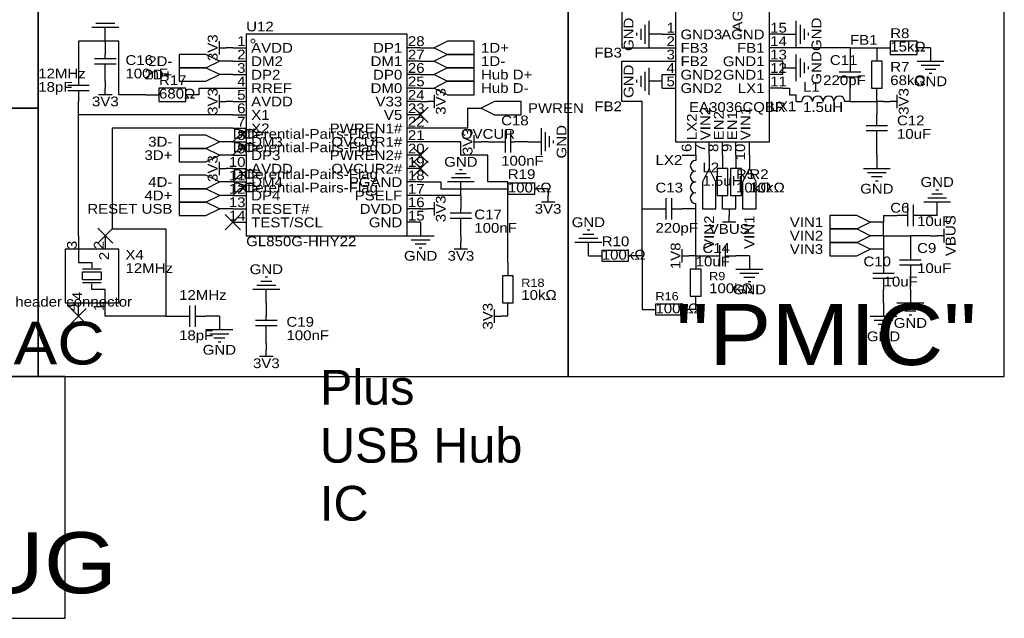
# Model space of a CAD drawing. Header units: millimetres. Extents: x 0 to 413, y 3 to 285.
# Tile 4 of 6: x 210 to 396, y 3 to 116. Entities that reach past the tile are written whole.
import ezdxf
from ezdxf.enums import TextEntityAlignment as Align

# ---------------------------------------------------------------- set-up
doc = ezdxf.new("R2010")
doc.units = ezdxf.units.MM
doc.header["$MEASUREMENT"] = 0
doc.styles.get("Standard").update_dxf_attribs({"font": 'arial.ttf'})

msp = doc.modelspace()

# ---------------------------------------------------------------- linework, layer by layer
at = {"color": 1, "true_color": 0x000000}
for points in [[(2.54, 283.21), (2.54, 99.06), (213.36, 99.06), (213.36, 283.21)], [(313.69, 151.13), (313.69, 48.26), (396.24, 48.26), (396.24, 151.13)], [(213.36, 139.7), (213.36, 48.26), (313.69, 48.26), (313.69, 139.7)], [(153.67, 99.06), (153.67, 48.26), (213.36, 48.26), (213.36, 99.06)], [(153.67, 48.26), (153.67, 2.54), (218.44, 2.54), (218.44, 48.26)]]:
    msp.add_lwpolyline(points, close=True, dxfattribs=at)
at = {"color": 1, "true_color": 0x008800}
for points in [[(323.85, 135.89), (323.85, 110.49)], [(226.06, 111.76), (220.98, 111.76)], [(220.98, 111.76), (220.98, 107.95)], [(228.6, 111.76), (226.06, 111.76)], [(228.6, 101.6), (228.6, 111.76)], [(323.85, 110.49), (331.47, 110.49)], [(367.03, 110.49), (354.33, 110.49)], [(367.03, 110.49), (372.11, 110.49)], [(323.85, 100.33), (323.85, 107.95)], [(323.85, 107.95), (331.47, 107.95)], [(354.33, 106.68), (354.33, 107.95)], [(354.33, 105.41), (354.33, 106.68)], [(331.47, 104.14), (331.47, 105.41)], [(243.84, 101.6), (243.84, 102.87)], [(243.84, 102.87), (250.19, 102.87)], [(331.47, 102.87), (331.47, 104.14)], [(354.33, 102.87), (355.6, 102.87)], [(355.6, 102.87), (355.6, 101.6)], [(233.68, 101.6), (228.6, 101.6)], [(355.6, 101.6), (356.87, 101.6)], [(356.87, 100.33), (356.87, 101.6)], [(294.64, 99.06), (294.64, 95.25)], [(327.66, 100.33), (323.85, 100.33)], [(327.66, 80.01), (327.66, 100.33)], [(367.03, 100.33), (372.11, 100.33)], [(373.38, 100.33), (372.11, 100.33)], [(250.19, 97.79), (220.98, 97.79)], [(220.98, 74.93), (220.98, 97.79)], [(227.33, 95.25), (227.33, 76.2)], [(250.19, 95.25), (227.33, 95.25)], [(294.64, 95.25), (285.75, 95.25)], [(293.37, 92.71), (285.75, 92.71)], [(293.37, 90.17), (293.37, 92.71)], [(298.45, 90.17), (293.37, 90.17)], [(298.45, 85.09), (298.45, 90.17)], [(335.28, 90.17), (337.82, 90.17)], [(285.75, 85.09), (289.56, 85.09)], [(289.56, 85.09), (289.56, 83.82)], [(302.26, 85.09), (298.45, 85.09)], [(302.26, 69.85), (302.26, 85.09)], [(293.37, 82.55), (285.75, 82.55)], [(289.56, 83.82), (299.72, 83.82)], [(327.66, 71.12), (327.66, 80.01)], [(337.82, 71.12), (337.82, 80.01)], [(342.9, 80.01), (344.17, 80.01)], [(344.17, 80.01), (345.44, 80.01)], [(373.38, 78.74), (373.38, 77.47)], [(373.38, 74.93), (373.38, 77.47)], [(227.33, 76.2), (237.49, 76.2)], [(237.49, 76.2), (237.49, 59.69)], [(373.38, 74.93), (373.38, 72.39)], [(373.38, 74.93), (378.46, 74.93)], [(382.27, 74.93), (378.46, 74.93)], [(327.66, 71.12), (327.66, 60.96)], [(237.49, 59.69), (226.06, 59.69)]]:
    msp.add_lwpolyline(points, dxfattribs=at)
at = {"color": 1, "true_color": 0xa00000}
for points in [[(334.01, 123.19), (334.01, 92.71), (351.79, 92.71), (351.79, 123.19)], [(252.73, 113.03), (252.73, 74.93), (283.21, 74.93), (283.21, 113.03)], [(288.29, 110.49), (290.83, 109.22), (295.91, 109.22), (295.91, 111.76), (290.83, 111.76)], [(374.65, 111.76), (374.65, 109.22), (379.73, 109.22), (379.73, 111.76)], [(247.65, 107.95), (245.11, 109.22), (240.03, 109.22), (240.03, 106.68), (245.11, 106.68)], [(288.29, 107.95), (290.83, 106.68), (295.91, 106.68), (295.91, 109.22), (290.83, 109.22)], [(247.65, 105.41), (245.11, 106.68), (240.03, 106.68), (240.03, 104.14), (245.11, 104.14)], [(288.29, 105.41), (290.83, 104.14), (295.91, 104.14), (295.91, 106.68), (290.83, 106.68)], [(371.09, 102.87), (373.13, 102.87), (373.13, 107.95), (371.09, 107.95)], [(236.22, 102.87), (236.22, 100.33), (241.3, 100.33), (241.3, 102.87)], [(288.29, 102.87), (290.83, 101.6), (295.91, 101.6), (295.91, 104.14), (290.83, 104.14)], [(297.18, 99.06), (299.72, 97.79), (304.8, 97.79), (304.8, 100.33), (299.72, 100.33)], [(247.65, 92.71), (245.11, 93.98), (240.03, 93.98), (240.03, 91.44), (245.11, 91.44)], [(247.65, 90.17), (245.11, 91.44), (240.03, 91.44), (240.03, 88.9), (245.11, 88.9)], [(340.36, 87.63), (339.09, 85.09), (339.09, 80.01), (341.63, 80.01), (341.63, 85.09)], [(341.88, 82.55), (343.92, 82.55), (343.92, 87.63), (341.88, 87.63)], [(344.42, 82.55), (346.46, 82.55), (346.46, 87.63), (344.42, 87.63)], [(347.98, 87.63), (346.71, 85.09), (346.71, 80.01), (349.25, 80.01), (349.25, 85.09)], [(247.65, 85.09), (245.11, 86.36), (240.03, 86.36), (240.03, 83.82), (245.11, 83.82)], [(302.26, 84.84), (302.26, 82.8), (307.34, 82.8), (307.34, 84.84)], [(247.65, 82.55), (245.11, 83.82), (240.03, 83.82), (240.03, 81.28), (245.11, 81.28)], [(247.65, 80.01), (245.11, 81.28), (240.03, 81.28), (240.03, 78.74), (245.11, 78.74)], [(370.84, 77.47), (368.3, 78.74), (363.22, 78.74), (363.22, 76.2), (368.3, 76.2)], [(370.84, 74.93), (368.3, 76.2), (363.22, 76.2), (363.22, 73.66), (368.3, 73.66)], [(370.84, 72.39), (368.3, 73.66), (363.22, 73.66), (363.22, 71.12), (368.3, 71.12)], [(218.44, 62.23), (228.6, 62.23), (228.6, 72.39), (218.44, 72.39)], [(320.04, 72.14), (320.04, 70.1), (325.12, 70.1), (325.12, 72.14)], [(221.74, 68.07), (225.3, 68.07), (225.3, 66.55), (221.74, 66.55)], [(301.24, 62.23), (303.28, 62.23), (303.28, 67.31), (301.24, 67.31)], [(336.8, 63.5), (338.84, 63.5), (338.84, 68.58), (336.8, 68.58)], [(330.2, 61.98), (330.2, 59.94), (335.28, 59.94), (335.28, 61.98)]]:
    msp.add_lwpolyline(points, close=True, dxfattribs=at)
for points in [[(328.93, 115.57), (328.93, 110.49)], [(356.87, 110.49), (356.87, 115.57)], [(228.6, 114.3), (223.52, 114.3)], [(227.84, 115.06), (224.28, 115.06)], [(327.41, 114.05), (327.41, 112.01)], [(328.17, 114.81), (328.17, 111.25)], [(357.63, 111.25), (357.63, 114.81)], [(358.39, 112.01), (358.39, 114.05)], [(326.64, 113.28), (326.64, 112.78)], [(359.16, 112.78), (359.16, 113.28)], [(247.65, 109.22), (247.65, 111.76)], [(247.65, 110.49), (248.92, 110.49)], [(224.03, 108.46), (228.09, 108.46)], [(226.06, 108.46), (226.06, 109.22)], [(356.87, 104.14), (356.87, 109.22)], [(357.63, 104.9), (357.63, 108.46)], [(224.03, 107.44), (228.09, 107.44)], [(226.06, 106.68), (226.06, 107.44)], [(328.93, 106.68), (328.93, 101.6)], [(358.39, 105.66), (358.39, 107.7)], [(359.16, 106.43), (359.16, 106.93)], [(367.03, 107.95), (367.03, 105.92)], [(379.73, 107.95), (384.81, 107.95)], [(380.49, 107.19), (384.05, 107.19)], [(381.25, 106.43), (383.29, 106.43)], [(220.98, 105.41), (220.98, 103.38)], [(326.64, 104.39), (326.64, 103.89)], [(327.41, 105.16), (327.41, 103.12)], [(328.17, 105.92), (328.17, 102.36)], [(365, 105.92), (369.06, 105.92)], [(369.06, 104.9), (365, 104.9)], [(367.03, 104.9), (367.03, 102.87)], [(382.02, 105.66), (382.52, 105.66)], [(218.95, 103.38), (223.01, 103.38)], [(226.06, 101.6), (226.06, 102.87)], [(223.01, 102.36), (218.95, 102.36)], [(220.98, 102.36), (220.98, 100.33)], [(227.33, 101.6), (224.79, 101.6)], [(247.65, 99.06), (247.65, 101.6)], [(288.29, 101.6), (288.29, 99.06)], [(375.92, 101.6), (375.92, 99.06)], [(247.65, 100.33), (248.92, 100.33)], [(288.29, 100.33), (287.02, 100.33)], [(375.92, 100.33), (374.65, 100.33)], [(372.11, 95.76), (372.11, 97.79)], [(308.61, 90.17), (308.61, 95.25)], [(370.08, 95.76), (374.14, 95.76)], [(295.91, 91.44), (295.91, 93.98)], [(301.75, 94.74), (301.75, 90.68)], [(302.77, 94.74), (302.77, 90.68)], [(309.37, 90.93), (309.37, 94.49)], [(310.13, 91.69), (310.13, 93.73)], [(374.14, 94.74), (370.08, 94.74)], [(372.11, 92.71), (372.11, 94.74)], [(295.91, 92.71), (297.18, 92.71)], [(300.99, 92.71), (301.75, 92.71)], [(302.77, 92.71), (303.53, 92.71)], [(310.9, 92.46), (310.9, 92.96)], [(247.65, 86.36), (247.65, 88.9)], [(247.65, 87.63), (248.92, 87.63)], [(369.57, 87.63), (374.65, 87.63)], [(295.15, 85.85), (291.59, 85.85)], [(294.39, 86.61), (292.35, 86.61)], [(293.62, 87.38), (293.12, 87.38)], [(370.33, 86.87), (373.89, 86.87)], [(371.09, 86.11), (373.13, 86.11)], [(295.91, 85.09), (290.83, 85.09)], [(371.86, 85.34), (372.36, 85.34)], [(309.88, 81.28), (309.88, 82.55)], [(332.23, 77.98), (332.23, 82.04)], [(333.25, 82.04), (333.25, 77.98)], [(385.32, 82.04), (381.76, 82.04)], [(384.56, 82.8), (382.52, 82.8)], [(383.79, 83.57), (383.29, 83.57)], [(288.29, 81.28), (288.29, 78.74)], [(311.15, 81.28), (308.61, 81.28)], [(377.95, 76.71), (377.95, 80.77)], [(378.97, 80.77), (378.97, 76.71)], [(386.08, 81.28), (381, 81.28)], [(288.29, 80.01), (287.02, 80.01)], [(291.34, 79.25), (295.4, 79.25)], [(293.37, 79.25), (293.37, 80.01)], [(330.2, 80.01), (332.23, 80.01)], [(333.25, 80.01), (335.28, 80.01)], [(344.17, 77.47), (344.17, 78.74)], [(377.95, 78.74), (375.92, 78.74)], [(381, 78.74), (378.97, 78.74)], [(291.34, 78.23), (295.4, 78.23)], [(293.37, 77.47), (293.37, 78.23)], [(345.44, 77.47), (342.9, 77.47)], [(283.21, 74.93), (288.29, 74.93)], [(318.52, 75.18), (316.48, 75.18)], [(317.75, 75.95), (317.25, 75.95)], [(384.81, 74.93), (383.54, 74.93)], [(384.81, 76.2), (384.81, 73.66)], [(283.97, 74.17), (287.53, 74.17)], [(284.73, 73.41), (286.77, 73.41)], [(293.37, 72.39), (293.37, 73.66)], [(320.04, 73.66), (314.96, 73.66)], [(319.28, 74.42), (315.72, 74.42)], [(342.39, 69.09), (342.39, 73.15)], [(343.41, 73.15), (343.41, 69.09)], [(220.98, 72.39), (220.98, 69.85), (223.52, 69.85), (223.52, 68.83)], [(285.5, 72.64), (286, 72.64)], [(294.64, 72.39), (292.1, 72.39)], [(335.28, 69.85), (335.28, 72.39)], [(335.28, 71.12), (336.55, 71.12)], [(340.36, 71.12), (342.39, 71.12)], [(343.41, 71.12), (345.44, 71.12)], [(378.46, 72.39), (378.46, 70.36)], [(373.38, 69.85), (373.38, 67.82)], [(376.43, 70.36), (380.49, 70.36)], [(380.49, 69.34), (376.43, 69.34)], [(378.46, 69.34), (378.46, 67.31)], [(225.3, 68.58), (221.74, 68.58)], [(225.3, 66.55), (221.74, 66.55), (221.74, 68.07), (225.3, 68.07)], [(224.54, 68.58), (222.5, 68.58)], [(225.3, 68.07), (225.3, 66.55)], [(345.44, 68.58), (350.52, 68.58)], [(346.2, 67.82), (349.76, 67.82)], [(371.35, 67.82), (375.41, 67.82)], [(225.3, 66.04), (221.74, 66.04)], [(224.54, 66.04), (222.5, 66.04)], [(226.06, 62.23), (226.06, 64.77), (223.52, 64.77), (223.52, 65.79)], [(258.32, 65.53), (254.76, 65.53)], [(257.56, 66.29), (255.52, 66.29)], [(256.79, 67.06), (256.29, 67.06)], [(346.96, 67.06), (349, 67.06)], [(347.73, 66.29), (348.23, 66.29)], [(375.41, 66.8), (371.35, 66.8)], [(373.38, 66.8), (373.38, 64.77)], [(259.08, 64.77), (254, 64.77)], [(242.06, 57.66), (242.06, 61.72)], [(243.08, 61.72), (243.08, 57.66)], [(375.92, 62.23), (381, 62.23)], [(240.03, 59.69), (242.06, 59.69)], [(243.08, 59.69), (245.11, 59.69)], [(256.54, 58.93), (256.54, 59.69)], [(299.72, 58.42), (299.72, 60.96)], [(299.72, 59.69), (300.99, 59.69)], [(370.84, 59.69), (375.92, 59.69)], [(376.68, 61.47), (380.24, 61.47)], [(377.44, 60.71), (379.48, 60.71)], [(378.21, 59.94), (378.71, 59.94)], [(254.51, 58.93), (258.57, 58.93)], [(254.51, 57.91), (258.57, 57.91)], [(256.54, 57.15), (256.54, 57.91)], [(371.6, 58.93), (375.16, 58.93)], [(372.36, 58.17), (374.4, 58.17)], [(245.11, 57.15), (250.19, 57.15)], [(245.87, 56.39), (249.43, 56.39)], [(373.13, 57.4), (373.63, 57.4)], [(246.63, 55.63), (248.67, 55.63)], [(247.4, 54.86), (247.9, 54.86)], [(256.54, 52.07), (256.54, 53.34)], [(257.81, 52.07), (255.27, 52.07)]]:
    msp.add_lwpolyline(points, dxfattribs=at)
at = {"color": 1, "true_color": 0x880000}
for points in [[(226.06, 111.76), (226.06, 114.3)], [(331.47, 113.03), (328.93, 113.03)], [(331.47, 113.03), (334.01, 113.03)], [(354.33, 113.03), (351.79, 113.03)], [(354.33, 113.03), (356.87, 113.03)], [(226.06, 111.76), (226.06, 109.22)], [(250.19, 110.49), (248.92, 110.49)], [(250.19, 110.49), (252.73, 110.49)], [(285.75, 110.49), (283.21, 110.49)], [(285.75, 110.49), (288.29, 110.49)], [(331.47, 110.49), (334.01, 110.49)], [(354.33, 110.49), (351.79, 110.49)], [(367.03, 110.49), (367.03, 107.95)], [(372.11, 110.49), (372.11, 107.95)], [(372.11, 110.49), (374.65, 110.49)], [(382.27, 110.49), (379.73, 110.49)], [(382.27, 110.49), (382.27, 107.95)], [(220.98, 107.95), (220.98, 105.41)], [(226.06, 104.14), (226.06, 106.68)], [(250.19, 107.95), (247.65, 107.95)], [(250.19, 107.95), (252.73, 107.95)], [(285.75, 107.95), (283.21, 107.95)], [(285.75, 107.95), (288.29, 107.95)], [(331.47, 107.95), (334.01, 107.95)], [(354.33, 107.95), (351.79, 107.95)], [(354.33, 106.68), (356.87, 106.68)], [(250.19, 105.41), (247.65, 105.41)], [(250.19, 105.41), (252.73, 105.41)], [(285.75, 105.41), (283.21, 105.41)], [(285.75, 105.41), (288.29, 105.41)], [(331.47, 105.41), (334.01, 105.41)], [(354.33, 105.41), (351.79, 105.41)], [(226.06, 104.14), (226.06, 102.87)], [(250.19, 102.87), (252.73, 102.87)], [(285.75, 102.87), (283.21, 102.87)], [(285.75, 102.87), (288.29, 102.87)], [(331.47, 104.14), (328.93, 104.14)], [(331.47, 102.87), (334.01, 102.87)], [(354.33, 102.87), (351.79, 102.87)], [(367.03, 100.33), (367.03, 102.87)], [(372.11, 100.33), (372.11, 102.87)], [(233.68, 101.6), (236.22, 101.6)], [(243.84, 101.6), (241.3, 101.6)], [(220.98, 97.79), (220.98, 100.33)], [(250.19, 100.33), (248.92, 100.33)], [(250.19, 100.33), (252.73, 100.33)], [(285.75, 100.33), (283.21, 100.33)], [(285.75, 100.33), (287.02, 100.33)], [(294.64, 99.06), (297.18, 99.06)], [(356.87, 100.33), (357.89, 100.33)], [(367.03, 100.33), (366.01, 100.33)], [(372.11, 100.33), (372.11, 97.79)], [(373.38, 100.33), (374.65, 100.33)], [(250.19, 97.79), (252.73, 97.79)], [(285.75, 97.79), (283.21, 97.79)], [(250.19, 95.25), (252.73, 95.25)], [(285.75, 95.25), (283.21, 95.25)], [(250.19, 92.71), (247.65, 92.71)], [(250.19, 92.71), (252.73, 92.71)], [(285.75, 92.71), (283.21, 92.71)], [(298.45, 92.71), (297.18, 92.71)], [(298.45, 92.71), (300.99, 92.71)], [(306.07, 92.71), (303.53, 92.71)], [(306.07, 92.71), (308.61, 92.71)], [(337.82, 90.17), (337.82, 92.71)], [(340.36, 90.17), (340.36, 92.71)], [(342.9, 90.17), (342.9, 92.71)], [(345.44, 90.17), (345.44, 92.71)], [(347.98, 90.17), (347.98, 92.71)], [(372.11, 90.17), (372.11, 92.71)], [(250.19, 90.17), (247.65, 90.17)], [(250.19, 90.17), (252.73, 90.17)], [(285.75, 90.17), (283.21, 90.17)], [(337.82, 90.17), (337.82, 89.15)], [(340.36, 90.17), (340.36, 87.63)], [(342.9, 90.17), (342.9, 87.63)], [(345.44, 90.17), (345.44, 87.63)], [(347.98, 90.17), (347.98, 87.63)], [(372.11, 90.17), (372.11, 87.63)], [(250.19, 87.63), (248.92, 87.63)], [(250.19, 87.63), (252.73, 87.63)], [(285.75, 87.63), (283.21, 87.63)], [(250.19, 85.09), (247.65, 85.09)], [(250.19, 85.09), (252.73, 85.09)], [(285.75, 85.09), (283.21, 85.09)], [(293.37, 82.55), (293.37, 85.09)], [(250.19, 82.55), (247.65, 82.55)], [(250.19, 82.55), (252.73, 82.55)], [(285.75, 82.55), (283.21, 82.55)], [(293.37, 82.55), (293.37, 80.01)], [(299.72, 83.82), (302.26, 83.82)], [(309.88, 83.82), (307.34, 83.82)], [(309.88, 83.82), (309.88, 82.55)], [(342.9, 80.01), (342.9, 82.55)], [(345.44, 80.01), (345.44, 82.55)], [(337.82, 80.01), (337.82, 81.03)], [(383.54, 78.74), (383.54, 81.28)], [(250.19, 80.01), (247.65, 80.01)], [(250.19, 80.01), (252.73, 80.01)], [(285.75, 80.01), (283.21, 80.01)], [(285.75, 80.01), (287.02, 80.01)], [(327.66, 80.01), (330.2, 80.01)], [(337.82, 80.01), (335.28, 80.01)], [(344.17, 80.01), (344.17, 78.74)], [(373.38, 78.74), (375.92, 78.74)], [(383.54, 78.74), (381, 78.74)], [(250.19, 77.47), (252.73, 77.47)], [(285.75, 77.47), (283.21, 77.47)], [(285.75, 77.47), (285.75, 74.93)], [(293.37, 74.93), (293.37, 77.47)], [(373.38, 77.47), (370.84, 77.47)], [(220.98, 74.93), (220.98, 72.39)], [(226.06, 74.93), (226.06, 72.39)], [(293.37, 74.93), (293.37, 73.66)], [(373.38, 74.93), (370.84, 74.93)], [(378.46, 74.93), (378.46, 72.39)], [(382.27, 74.93), (383.54, 74.93)], [(317.5, 71.12), (317.5, 73.66)], [(317.5, 71.12), (320.04, 71.12)], [(327.66, 71.12), (325.12, 71.12)], [(337.82, 71.12), (336.55, 71.12)], [(337.82, 71.12), (340.36, 71.12)], [(337.82, 71.12), (337.82, 68.58)], [(347.98, 71.12), (345.44, 71.12)], [(347.98, 71.12), (347.98, 68.58)], [(373.38, 72.39), (370.84, 72.39)], [(373.38, 72.39), (373.38, 69.85)], [(302.26, 69.85), (302.26, 67.31)], [(378.46, 64.77), (378.46, 67.31)], [(256.54, 62.23), (256.54, 64.77)], [(337.82, 60.96), (337.82, 63.5)], [(373.38, 62.23), (373.38, 64.77)], [(378.46, 64.77), (378.46, 62.23)], [(220.98, 59.69), (220.98, 62.23)], [(226.06, 59.69), (226.06, 62.23)], [(256.54, 62.23), (256.54, 59.69)], [(302.26, 59.69), (302.26, 62.23)], [(373.38, 62.23), (373.38, 59.69)], [(237.49, 59.69), (240.03, 59.69)], [(247.65, 59.69), (245.11, 59.69)], [(247.65, 59.69), (247.65, 57.15)], [(302.26, 59.69), (300.99, 59.69)], [(327.66, 60.96), (330.2, 60.96)], [(337.82, 60.96), (335.28, 60.96)], [(256.54, 54.61), (256.54, 57.15)], [(256.54, 54.61), (256.54, 53.34)]]:
    msp.add_lwpolyline(points, dxfattribs=at)
at = {"color": 1, "true_color": 0x33cc33}
for points in [[(287.19, 99.23), (284.31, 96.35)], [(284.31, 99.23), (287.19, 96.35)], [(287.19, 91.61), (284.31, 88.73)], [(284.31, 91.61), (287.19, 88.73)], [(287.19, 89.07), (284.31, 86.19)], [(284.31, 89.07), (287.19, 86.19)], [(251.63, 78.91), (248.75, 76.03)], [(248.75, 78.91), (251.63, 76.03)], [(227.5, 76.37), (224.62, 73.49)], [(224.62, 76.37), (227.5, 73.49)], [(222.42, 61.13), (219.54, 58.25)], [(219.54, 61.13), (222.42, 58.25)]]:
    msp.add_lwpolyline(points, dxfattribs=at)
at = {"color": 1, "true_color": 0x008000}
for points in [[(251.46, 93.98), (250.19, 92.71)], [(251.46, 94.49), (252.22, 94.49)], [(252.22, 93.98), (251.46, 93.98)], [(252.22, 94.49), (252.98, 95)], [(252.22, 93.98), (252.98, 93.47)], [(252.98, 95), (253.75, 95)], [(252.98, 93.47), (253.75, 93.47)], [(253.75, 95), (254.51, 94.49)], [(253.75, 93.47), (254.51, 93.98)], [(254.51, 94.49), (255.27, 94.49)], [(254.51, 93.98), (255.27, 93.98)], [(251.46, 91.44), (250.19, 90.17)], [(251.46, 91.95), (252.22, 91.95)], [(252.22, 91.44), (251.46, 91.44)], [(252.22, 91.95), (252.98, 92.46)], [(252.22, 91.44), (252.98, 90.93)], [(252.98, 92.46), (253.75, 92.46)], [(253.75, 92.46), (254.51, 91.95)], [(253.75, 90.93), (254.51, 91.44)], [(254.51, 91.95), (255.27, 91.95)], [(254.51, 91.44), (255.27, 91.44)], [(252.98, 90.93), (253.75, 90.93)], [(251.46, 86.36), (250.19, 85.09)], [(251.46, 86.87), (252.22, 86.87)], [(252.22, 86.36), (251.46, 86.36)], [(252.22, 86.87), (252.98, 87.38)], [(252.22, 86.36), (252.98, 85.85)], [(252.98, 87.38), (253.75, 87.38)], [(252.98, 85.85), (253.75, 85.85)], [(253.75, 87.38), (254.51, 86.87)], [(253.75, 85.85), (254.51, 86.36)], [(254.51, 86.87), (255.27, 86.87)], [(254.51, 86.36), (255.27, 86.36)], [(251.46, 84.33), (252.22, 84.33)], [(252.22, 84.33), (252.98, 84.84)], [(252.98, 84.84), (253.75, 84.84)], [(253.75, 84.84), (254.51, 84.33)], [(254.51, 84.33), (255.27, 84.33)], [(251.46, 83.82), (250.19, 82.55)], [(252.22, 83.82), (251.46, 83.82)], [(252.22, 83.82), (252.98, 83.31)], [(252.98, 83.31), (253.75, 83.31)], [(253.75, 83.31), (254.51, 83.82)], [(254.51, 83.82), (255.27, 83.82)]]:
    msp.add_lwpolyline(points, dxfattribs=at)
at = {"color": 1, "lineweight": 0, "true_color": 0xa00000}
msp.add_circle((254, 111.76), 0.381, dxfattribs=at)
at = {"color": 1, "true_color": 0xa00000}
for centre, start, end in [((358.9, 100.33), 359.7135, 539.7135), ((360.93, 100.33), 359.7135, 539.7135), ((362.97, 100.33), 359.7135, 539.7135), ((365, 100.33), 359.7135, 539.7135), ((337.82, 88.14), 89.7135, 269.7135), ((337.82, 86.11), 89.7135, 269.7135), ((337.82, 84.07), 89.7135, 269.7135), ((337.82, 82.04), 89.7135, 269.7135)]:
    msp.add_arc(centre, 1.02, start, end, dxfattribs=at)

# ---------------------------------------------------------------- texts
at = {"color": 1, "true_color": 0x000000, "width": 1.1}
for s, height, p in [('AGND', 1.849, (347.22, 121.76)), ('6', 1.85, (337.57, 92.35)), ('7', 1.85, (340.11, 92.35)), ('8', 1.85, (342.65, 92.35)), ('9', 1.85, (345.19, 92.35)), ('10', 1.849, (347.73, 92.35)), ('2', 1.85, (227.31, 71.88)), ('4', 1.85, (221.21, 62.23)), ('1', 1.85, (226.29, 62.23))]:
    msp.add_text(s, height=height, rotation=90, dxfattribs=at).set_placement(p, align=Align.BOTTOM_RIGHT)
at = {"color": 1, "true_color": 0x000080, "width": 1.1}
for s, p in [('GND', (325.12, 113.03)), ('GND', (325.12, 113.03)), ('GND', (360.68, 113.03)), ('GND', (360.68, 113.03)), ('3V3', (246.38, 110.49)), ('3V3', (246.38, 110.49)), ('GND', (360.68, 106.68)), ('GND', (360.68, 106.68)), ('GND', (325.12, 104.14)), ('GND', (325.12, 104.14)), ('3V3', (246.38, 100.33)), ('3V3', (246.38, 100.33)), ('3V3', (289.56, 100.33)), ('3V3', (289.56, 100.33)), ('3V3', (377.19, 100.33)), ('3V3', (377.19, 100.33)), ('GND', (312.42, 92.71)), ('GND', (312.42, 92.71)), ('3V3', (294.64, 92.71)), ('3V3', (294.64, 92.71)), ('3V3', (246.38, 87.63)), ('3V3', (246.38, 87.63)), ('3V3', (289.56, 80.01)), ('3V3', (289.56, 80.01)), ('VBUS', (386.08, 74.93)), ('VBUS', (386.08, 74.93)), ('1V8', (334.01, 71.12)), ('1V8', (334.01, 71.12)), ('3V3', (298.45, 59.69)), ('3V3', (298.45, 59.69))]:
    msp.add_text(s, height=1.849, rotation=90, dxfattribs=at).set_placement(p, align=Align.MIDDLE_CENTER)
for s, height, p in [('U12', 1.849, (252.73, 113.03)), ('R8', 1.849, (374.65, 111.76)), ('15kΩ', 1.849, (374.65, 109.22)), ('C16', 1.849, (229.87, 106.68)), ('C11', 1.849, (363.22, 106.68)), ('12MHz', 1.849, (213.36, 104.14)), ('100nF', 1.849, (229.87, 104.14)), ('R7', 1.849, (374.65, 105.41)), ('R17', 1.849, (236.22, 102.87)), ('220pF', 1.849, (361.95, 102.87)), ('68kΩ', 1.849, (374.65, 102.87)), ('18pF', 1.849, (213.36, 101.6)), ('680Ω', 1.849, (236.22, 100.33)), ('L1', 1.849, (358.14, 101.6)), ('EA3036CQBR', 1.849, (336.55, 97.79)), ('1.5uH', 1.849, (358.14, 97.79)), ('C18', 1.849, (300.99, 95.25)), ('C12', 1.849, (375.92, 95.25)), ('Differential-Pairs-Flag', 1.8491, (250.19, 92.71)), ('10uF', 1.849, (375.92, 92.71)), ('Differential-Pairs-Flag', 1.8491, (250.19, 90.17)), ('100nF', 1.849, (300.99, 87.63)), ('Differential-Pairs-Flag', 1.8491, (250.19, 85.09)), ('L2', 1.849, (339.09, 86.36)), ('R19', 1.849, (302.26, 85.09)), ('1.5uH', 1.849, (339.09, 83.82)), ('R5', 1.849, (345.44, 85.09)), ('R2', 1.849, (347.98, 85.09)), ('Differential-Pairs-Flag', 1.8491, (250.19, 82.55)), ('100kΩ', 1.849, (302.26, 82.55)), ('C13', 1.849, (330.2, 82.55)), ('10kΩ', 1.849, (345.44, 82.55)), ('10kΩ', 1.849, (347.98, 82.55)), ('C6', 1.849, (374.65, 78.74)), ('C17', 1.849, (295.91, 77.47)), ('10uF', 1.849, (379.73, 76.2)), ('100nF', 1.849, (295.91, 74.93)), ('220pF', 1.849, (330.2, 74.93)), ('GL850G-HHY22', 1.8491, (252.73, 72.39)), ('R10', 1.849, (320.04, 72.39)), ('C14', 1.849, (339.09, 71.12)), ('C9', 1.849, (379.73, 71.12)), ('X4', 1.849, (229.87, 69.85)), ('100kΩ', 1.849, (320.04, 69.85)), ('10uF', 1.849, (337.82, 68.58)), ('C10', 1.849, (369.57, 68.58)), ('12MHz', 1.849, (229.87, 67.31)), ('10uF', 1.849, (379.73, 67.31)), ('R9', 1.56, (340.36, 66.04)), ('10uF', 1.849, (373.38, 64.77)), ('R18', 1.56, (304.8, 64.77)), ('100kΩ', 1.849, (340.36, 63.5)), ('HX PH254-01-02-Z-L11.5 male header connector', 1.8491, (168.91, 60.96)), ('12MHz', 1.849, (240.03, 62.23)), ('10kΩ', 1.849, (304.8, 62.23)), ('R16', 1.56, (330.2, 62.23)), ('100kΩ', 1.849, (330.2, 59.69)), ('C19', 1.849, (260.35, 57.15)), ('18pF', 1.849, (240.03, 54.61)), ('100nF', 1.849, (260.35, 54.61))]:
    msp.add_text(s, height=height, dxfattribs=at).set_placement(p, align=Align.BOTTOM_LEFT)
at = {"color": 1, "true_color": 0x000000, "width": 1.1}
for s, height, p in [('1', 1.85, (333.88, 112.8)), ('AGND', 1.849, (350.85, 111.53)), ('1', 1.85, (252.6, 110.26)), ('2', 1.85, (333.88, 110.26)), ('2', 1.85, (252.6, 107.72)), ('DP1', 1.849, (282.27, 108.99)), ('3', 1.85, (333.88, 107.72)), ('FB1', 1.849, (350.85, 108.99)), ('DM1', 1.849, (282.27, 106.45)), ('GND1', 1.849, (350.85, 106.45)), ('3', 1.85, (252.6, 105.18)), ('DP0', 1.849, (282.27, 103.91)), ('4', 1.85, (333.88, 105.18)), ('GND1', 1.849, (350.85, 103.91)), ('4', 1.85, (252.6, 102.64)), ('5', 1.85, (333.88, 102.64)), ('5', 1.85, (252.6, 100.1)), ('DM0', 1.849, (282.27, 101.37)), ('LX1', 1.849, (350.85, 101.37)), ('V33', 1.849, (282.27, 98.83)), ('6', 1.85, (252.6, 97.56)), ('7', 1.85, (252.6, 95.02)), ('V5', 1.849, (282.27, 96.29)), ('PWREN1#', 1.849, (282.27, 93.75)), ('8', 1.85, (252.6, 92.48)), ('OVCUR1#', 1.849, (282.27, 91.21)), ('9', 1.85, (252.6, 89.94)), ('10', 1.849, (252.6, 87.4)), ('PWREN2#', 1.849, (282.27, 88.67)), ('OVCUR2#', 1.849, (282.27, 86.13)), ('11', 1.849, (252.6, 84.86)), ('PGAND', 1.849, (282.27, 83.59)), ('12', 1.849, (252.6, 82.32)), ('13', 1.849, (252.6, 79.78)), ('PSELF', 1.849, (282.27, 81.05)), ('DVDD', 1.849, (282.27, 78.51)), ('14', 1.849, (252.6, 77.24)), ('GND', 1.849, (282.27, 75.97))]:
    msp.add_text(s, height=height, dxfattribs=at).set_placement(p, align=Align.BOTTOM_RIGHT)
for s, height, p in [('GND3', 1.849, (334.95, 111.53)), ('15', 1.849, (351.92, 112.8)), ('28', 1.849, (283.34, 110.26)), ('14', 1.849, (351.92, 110.26)), ('AVDD', 1.849, (253.67, 108.99)), ('27', 1.849, (283.34, 107.72)), ('FB3', 1.849, (334.95, 108.99)), ('13', 1.849, (351.92, 107.72)), ('DM2', 1.849, (253.67, 106.45)), ('FB2', 1.849, (334.95, 106.45)), ('DP2', 1.849, (253.67, 103.91)), ('26', 1.849, (283.34, 105.18)), ('GND2', 1.849, (334.95, 103.91)), ('12', 1.849, (351.92, 105.18)), ('25', 1.849, (283.34, 102.64)), ('11', 1.849, (351.92, 102.64)), ('RREF', 1.849, (253.67, 101.37)), ('24', 1.849, (283.34, 100.1)), ('GND2', 1.849, (334.95, 101.37)), ('AVDD', 1.849, (253.67, 98.83)), ('23', 1.849, (283.34, 97.56)), ('X1', 1.849, (253.67, 96.29)), ('22', 1.849, (283.34, 95.02)), ('X2', 1.849, (253.67, 93.75)), ('DM3', 1.849, (253.67, 91.21)), ('21', 1.849, (283.34, 92.48)), ('20', 1.849, (283.34, 89.94)), ('DP3', 1.849, (253.67, 88.67)), ('19', 1.849, (283.34, 87.4)), ('AVDD', 1.849, (253.67, 86.13)), ('DM4', 1.849, (253.67, 83.59)), ('18', 1.849, (283.34, 84.86)), ('17', 1.849, (283.34, 82.32)), ('DP4', 1.849, (253.67, 81.05)), ('16', 1.849, (283.34, 79.78)), ('RESET#', 1.849, (253.67, 78.51)), ('TEST/SCL', 1.849, (253.67, 75.97)), ('15', 1.849, (283.34, 77.24)), ('"PMIC"', 11.557, (334.01, 46.99)), ('DEBUG', 11.557, (165.1, 3.81))]:
    msp.add_text(s, height=height, dxfattribs=at).set_placement(p, align=Align.BOTTOM_LEFT)
at = {"color": 1, "true_color": 0x0000ff, "width": 1.1}
for s, p in [('FB1', (367.03, 110.49)), ('OVCUR', (293.37, 92.71))]:
    msp.add_text(s, height=1.849, dxfattribs=at).set_placement(p, align=Align.BOTTOM_LEFT)
at = {"color": 1, "true_color": 0x000080, "width": 1.1}
for s, p in [('1D+', (297.18, 110.49)), ('1D+', (297.18, 110.49)), ('1D-', (297.18, 107.95)), ('1D-', (297.18, 107.95)), ('Hub D+', (297.18, 105.41)), ('Hub D+', (297.18, 105.41)), ('Hub D-', (297.18, 102.87)), ('Hub D-', (297.18, 102.87)), ('PWREN', (306.07, 99.06)), ('PWREN', (306.07, 99.06))]:
    msp.add_text(s, height=1.849, dxfattribs=at).set_placement(p, align=Align.MIDDLE_LEFT)
at = {"color": 1, "true_color": 0x0000ff, "width": 1.1}
for s, p in [('FB3', (323.85, 110.49)), ('FB2', (323.85, 100.33)), ('LX1', (356.87, 100.33)), ('LX2', (335.28, 90.17))]:
    msp.add_text(s, height=1.849, dxfattribs=at).set_placement(p, align=Align.TOP_RIGHT)
at = {"color": 1, "true_color": 0x000080, "width": 1.1}
for s, p in [('2D-', (238.76, 107.95)), ('2D-', (238.76, 107.95)), ('2D+', (238.76, 105.41)), ('2D+', (238.76, 105.41)), ('3D-', (238.76, 92.71)), ('3D-', (238.76, 92.71)), ('3D+', (238.76, 90.17)), ('3D+', (238.76, 90.17)), ('4D-', (238.76, 85.09)), ('4D-', (238.76, 85.09)), ('4D+', (238.76, 82.55)), ('4D+', (238.76, 82.55)), ('RESET USB', (238.76, 80.01)), ('RESET USB', (238.76, 80.01)), ('VIN1', (361.95, 77.47)), ('VIN1', (361.95, 77.47)), ('VIN2', (361.95, 74.93)), ('VIN2', (361.95, 74.93)), ('VIN3', (361.95, 72.39)), ('VIN3', (361.95, 72.39))]:
    msp.add_text(s, height=1.849, dxfattribs=at).set_placement(p, align=Align.MIDDLE_RIGHT)
for s, p in [('GND', (382.27, 104.14)), ('GND', (382.27, 104.14)), ('3V3', (226.06, 100.33)), ('3V3', (226.06, 100.33)), ('GND', (293.37, 88.9)), ('GND', (293.37, 88.9)), ('GND', (383.54, 85.09)), ('GND', (383.54, 85.09)), ('GND', (372.11, 83.82)), ('GND', (372.11, 83.82)), ('3V3', (309.88, 80.01)), ('3V3', (309.88, 80.01)), ('GND', (317.5, 77.47)), ('GND', (317.5, 77.47)), ('VBUS', (344.17, 76.2)), ('VBUS', (344.17, 76.2)), ('GND', (285.75, 71.12)), ('GND', (285.75, 71.12)), ('3V3', (293.37, 71.12)), ('3V3', (293.37, 71.12)), ('GND', (256.54, 68.58)), ('GND', (256.54, 68.58)), ('GND', (347.98, 64.77)), ('GND', (347.98, 64.77)), ('GND', (378.46, 58.42)), ('GND', (378.46, 58.42)), ('GND', (373.38, 55.88)), ('GND', (373.38, 55.88)), ('GND', (247.65, 53.34)), ('GND', (247.65, 53.34)), ('3V3', (256.54, 50.8)), ('3V3', (256.54, 50.8))]:
    msp.add_text(s, height=1.849, dxfattribs=at).set_placement(p, align=Align.MIDDLE_CENTER)
at = {"color": 1, "true_color": 0x000000, "width": 1.1}
for s, height, p in [('VIN2', 1.849, (341.12, 92.99)), ('LX2', 1.849, (338.58, 92.99)), ('EN2', 1.849, (343.66, 92.99)), ('EN1', 1.849, (346.2, 92.99)), ('VIN1', 1.849, (348.74, 92.99)), ('3', 1.85, (221.21, 72.39)), ('2', 1.85, (226.29, 72.39)), ('4', 1.85, (222.23, 62.74))]:
    msp.add_text(s, height=height, rotation=90, dxfattribs=at).set_placement(p, align=Align.BOTTOM_LEFT)
at = {"color": 1, "true_color": 0x000080, "width": 1.1}
for s, p in [('VIN2', (340.36, 78.74)), ('VIN2', (340.36, 78.74)), ('VIN1', (347.98, 78.74)), ('VIN1', (347.98, 78.74))]:
    msp.add_text(s, height=1.849, rotation=90, dxfattribs=at).set_placement(p, align=Align.MIDDLE_RIGHT)
at = {"color": 1, "true_color": 0x000000, "width": 1.1}
msp.add_text('I2C 12-bit DAC', height=8.0899, dxfattribs=at).set_placement((184.15, 54.61), align=Align.MIDDLE_CENTER)
at = {"true_color": 0x000000, "insert": (266.7, 49.53), "char_height": 6.579, "width": 46.99, "attachment_point": 1}
msp.add_mtext('Plus\\PUSB Hub IC', dxfattribs=at)

doc.saveas('drawing.dxf')
